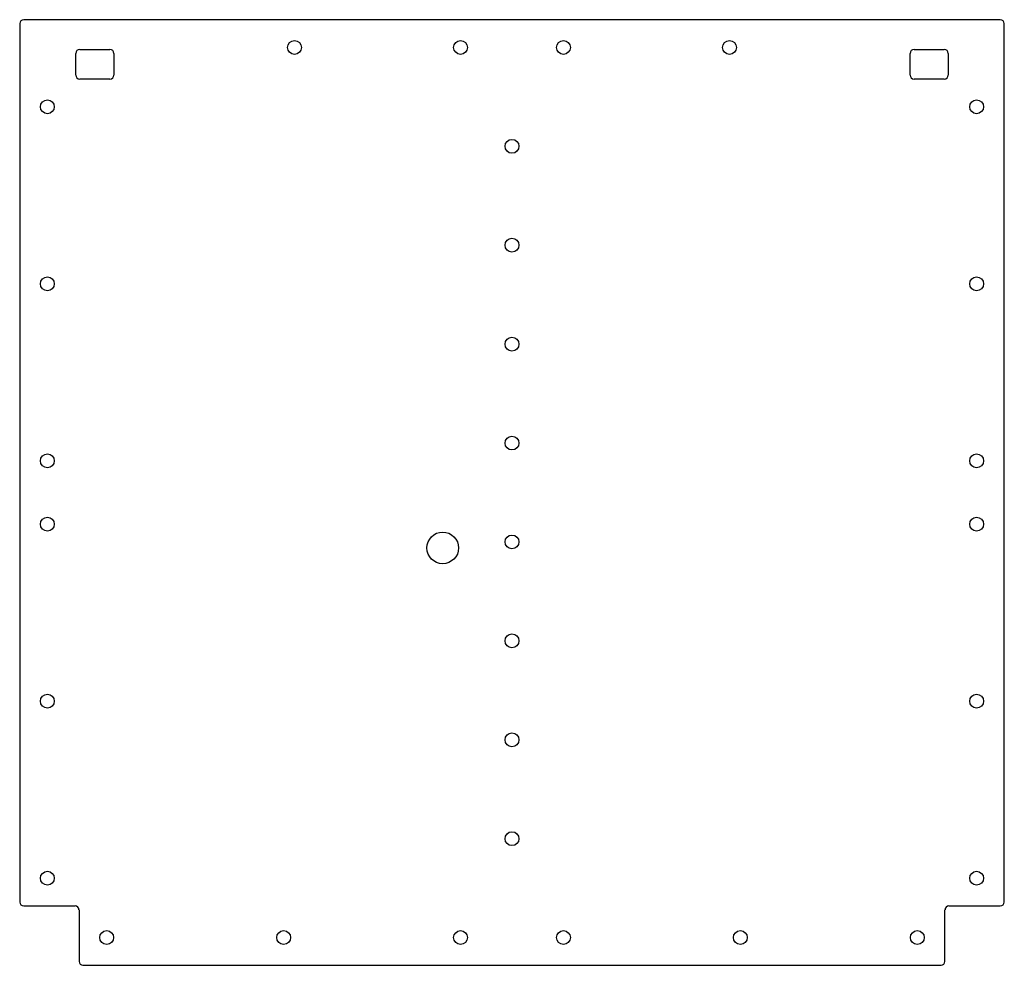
# Model space of a CAD drawing. Header units: inches. Extents: x -9.8 to 9.8, y -9.4 to 9.4.
import ezdxf

# ---------------------------------------------------------------- set-up
doc = ezdxf.new("R2010")
doc.units = ezdxf.units.IN
doc.layers.add('CUTOUTS', color=1, linetype='CONTINUOUS')
doc.layers.add('PERIMETER', color=5, linetype='CONTINUOUS')

msp = doc.modelspace()

# ---------------------------------------------------------------- linework, layer by layer
at = {"layer": 'CUTOUTS'}
for p, q in [((-8.687, 8.307), (-8.687, 8.74)), ((-8.608, 8.819), (-8.006, 8.819)), ((-7.927, 8.74), (-7.927, 8.307)), ((7.927, 8.307), (7.927, 8.74)), ((8.006, 8.819), (8.608, 8.819)), ((8.687, 8.74), (8.687, 8.307)), ((-8.006, 8.228), (-8.608, 8.228)), ((8.608, 8.228), (8.006, 8.228))]:
    msp.add_line(p, q, dxfattribs=at)
for centre, radius in [((-4.331, 8.858), 0.138), ((-1.024, 8.858), 0.138), ((1.024, 8.858), 0.138), ((4.331, 8.858), 0.138), ((-9.252, 7.677), 0.138), ((9.252, 7.677), 0.138), ((0, 6.89), 0.138), ((0, 4.921), 0.138), ((-9.252, 4.154), 0.138), ((9.252, 4.154), 0.138), ((0, 2.953), 0.138), ((0, 0.984), 0.138), ((-9.252, 0.63), 0.138), ((9.252, 0.63), 0.138), ((-9.252, -0.63), 0.138), ((9.252, -0.63), 0.138), ((-1.378, -1.102), 0.315), ((0, -0.984), 0.138), ((0, -2.953), 0.138), ((-9.252, -4.154), 0.138), ((9.252, -4.154), 0.138), ((0, -4.921), 0.138), ((0, -6.89), 0.138), ((-9.252, -7.677), 0.138), ((9.252, -7.677), 0.138), ((-8.071, -8.858), 0.138), ((-4.547, -8.858), 0.138), ((-1.024, -8.858), 0.138), ((1.024, -8.858), 0.138), ((4.547, -8.858), 0.138), ((8.071, -8.858), 0.138)]:
    msp.add_circle(centre, radius, dxfattribs=at)
for centre, start, end in [((-8.608, 8.74), 90, 180), ((-8.006, 8.74), 0, 90), ((8.006, 8.74), 90, 180), ((8.608, 8.74), 0, 90), ((-8.608, 8.307), 180, 270), ((-8.006, 8.307), -90, 0), ((8.006, 8.307), 180, 270), ((8.608, 8.307), -90, 0)]:
    msp.add_arc(centre, 0.0787, start, end, dxfattribs=at)
at = {"layer": 'PERIMETER'}
for p, q in [((-9.803, 9.331), (-9.803, -8.15)), ((9.724, 9.409), (-9.724, 9.409)), ((9.803, -8.15), (9.803, 9.331)), ((-9.724, -8.228), (-8.701, -8.228)), ((8.701, -8.228), (9.724, -8.228)), ((-8.622, -8.307), (-8.622, -9.331)), ((8.622, -9.331), (8.622, -8.307)), ((-8.543, -9.409), (8.543, -9.409))]:
    msp.add_line(p, q, dxfattribs=at)
for centre, start, end in [((-9.724, 9.331), 90, 180), ((9.724, 9.331), 0, 90), ((-9.724, -8.15), 180, 270), ((-8.701, -8.307), 0, 90), ((8.701, -8.307), 90, 180), ((9.724, -8.15), -90, 0), ((-8.543, -9.331), 180, 270), ((8.543, -9.331), -90, 0)]:
    msp.add_arc(centre, 0.0787, start, end, dxfattribs=at)

doc.saveas('drawing.dxf')
